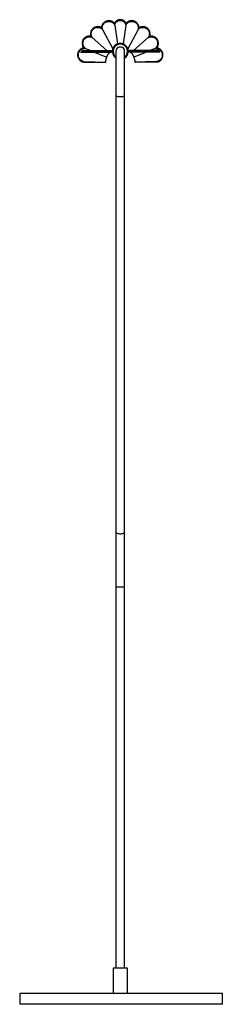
# Paper-space layout '_Derecha' of a CAD drawing. Header units: millimetres. Extents: x -139 to 141, y -615 to 744.
import ezdxf

# ---------------------------------------------------------------- set-up
doc = ezdxf.new("R2010")
doc.units = ezdxf.units.MM

psp = doc.layouts.new('_Derecha')

# ---------------------------------------------------------------- linework, layer by layer
at = {"color": 7, "linetype": 'Continuous', "lineweight": 25}
for p, q in [((-7.6, 736), (-3.8, 710.2)), ((7.6, 736), (3.8, 710.2)), ((-24.6, 730.3), (-10.2, 703.5)), ((24.6, 730.3), (10.3, 703.5)), ((-38.7, 719.2), (-18.4, 701)), ((38.7, 719.2), (18.4, 701)), ((-54.9, 699), (-11, 699)), ((-54.2, 700), (-10, 700)), ((-53.3, 701), (-11, 701)), ((-48, 703.9), (-40.9, 701)), ((-36, 699), (-18.7, 692)), ((-16.2, 699), (-15.2, 698)), ((-15.2, 698), (-14.2, 699)), ((-11.9, 701), (-10.9, 701.7)), ((54.1, 700), (10, 700)), ((10.7, 701.8), (11.9, 701)), ((53.1, 701), (11, 701)), ((54.8, 699), (11, 699)), ((14.2, 699), (15.2, 698)), ((16.2, 699), (15.2, 698)), ((36, 699), (18.7, 692)), ((48, 703.9), (40.9, 701)), ((-49.8, 685), (-21.2, 685)), ((-49.7, 686), (-20.2, 685)), ((49.7, 686), (20.2, 685)), ((49.8, 685), (21.2, 685)), ((-6, 639.6), (-6, -565)), ((6, -565), (6, 639.6)), ((-10, -565), (-10, -600)), ((10, -565), (-10, -565)), ((10, -600), (10, -565)), ((-139, -600), (-139, -615)), ((141, -600), (-139, -600)), ((141, -615), (141, -600)), ((141, -615), (-139, -615))]:
    psp.add_line(p, q, dxfattribs=at)
at = {"color": 8, "linetype": 'Continuous', "lineweight": 25}
psp.add_line((-6, -38.8), (6, -38.8), dxfattribs=at)
at = {"color": 7, "linetype": 'Continuous', "lineweight": 25, "flags": 128}
for points in [[(-51.8, 685.3), (-51.8, 685.7), (-51.7, 685.9), (-51.7, 686.2), (-51.7, 686.4)], [(-49.7, 686), (-49.7, 685.7), (-49.8, 685.5), (-49.8, 685)], [(-21.2, 685), (-20.9, 685), (-20.7, 685), (-20.2, 685)], [(20.2, 685), (20.5, 685), (20.7, 685), (21.2, 685)], [(49.8, 685), (49.8, 685.2), (49.8, 685.5), (49.7, 686)], [(51.7, 686.4), (51.7, 686.2), (51.7, 685.9), (51.8, 685.7), (51.8, 685.3)]]:
    psp.add_lwpolyline(points, dxfattribs=at)
at = {"color": 8, "linetype": 'Continuous', "lineweight": 25, "flags": 128}
for points in [[(-6, 639.6), (-5.9, 639.2), (-5.4, 638.7), (-4.6, 638.3), (-3.5, 637.9), (-2.2, 637.7), (-0.8, 637.6), (0.8, 637.6), (2.2, 637.7), (3.5, 637.9), (4.6, 638.3), (5.4, 638.7), (5.9, 639.2), (6, 639.6)], [(-6, 36.5), (-5.9, 36.1), (-5.4, 35.6), (-4.6, 35.1), (-3.5, 34.8), (-2.2, 34.5), (-0.8, 34.4), (0.8, 34.4), (2.2, 34.5), (3.5, 34.8), (4.6, 35.1), (5.4, 35.6), (5.9, 36.1), (6, 36.5)]]:
    psp.add_lwpolyline(points, dxfattribs=at)
at = {"color": 7, "linetype": 'Continuous', "lineweight": 25}
for radius, start, end in [(11, 5.2159, 174.7841), (10, 306.9803, 232.5929), (11, 185.2159, 236.5689), (6, 359.9707, 180.0225), (11, 303.6601, 354.7841)]:
    psp.add_arc((0, 700), radius, start, end, dxfattribs=at)
for points, knots in [([(-25.9, 732.6), (-26, 732.7), (-26.1, 732.8), (-26.4, 732.9), (-26.7, 733.1), (-27, 733.2), (-27.4, 733.4), (-28, 733.6), (-28.7, 733.8), (-29.4, 734), (-30.5, 734.1), (-31.7, 734.1), (-33.3, 733.9), (-34.7, 733.5), (-36.1, 732.8), (-37.4, 732), (-38.5, 730.9), (-39.5, 729.7), (-40.2, 728.4), (-40.8, 726.9), (-41, 725.7), (-41.1, 724.7), (-41.1, 723.9), (-41.1, 723.1), (-41, 722.5), (-40.9, 721.9), (-40.8, 721.4), (-40.7, 721.1), (-40.6, 720.9)], [0, 0, 0, 0, 0.012516, 0.025017, 0.037513, 0.050017, 0.06254, 0.093793, 0.125068, 0.15632, 0.187595, 0.250077, 0.312558, 0.375039, 0.437521, 0.500002, 0.562484, 0.624965, 0.687446, 0.749928, 0.812409, 0.843662, 0.874937, 0.906189, 0.937464, 0.958313, 0.979141, 1, 1, 1, 1]), ([(-8, 738.5), (-8, 738.6), (-8.2, 738.8), (-8.4, 739), (-8.6, 739.2), (-8.8, 739.5), (-9.1, 739.8), (-9.6, 740.2), (-10.2, 740.6), (-10.8, 741.1), (-11.7, 741.5), (-12.9, 742), (-14.4, 742.3), (-16, 742.4), (-17.5, 742.3), (-19, 741.9), (-20.4, 741.4), (-21.8, 740.5), (-22.9, 739.5), (-24, 738.4), (-24.6, 737.3), (-25.1, 736.4), (-25.4, 735.6), (-25.6, 734.9), (-25.7, 734.2), (-25.8, 733.6), (-25.9, 733.1), (-25.9, 732.8), (-25.9, 732.6)], [0, 0, 0, 0, 0.012516, 0.025017, 0.037513, 0.050017, 0.062541, 0.093793, 0.125068, 0.156321, 0.187596, 0.250077, 0.312558, 0.37504, 0.437521, 0.500002, 0.562483, 0.624965, 0.687446, 0.749927, 0.812408, 0.843661, 0.874936, 0.906189, 0.937464, 0.958313, 0.97914, 1, 1, 1, 1]), ([(-24.6, 730.3), (-24.7, 730.4), (-24.7, 730.6), (-24.8, 730.9), (-24.8, 731.2), (-24.8, 731.4), (-24.9, 731.7), (-24.9, 732.2), (-24.9, 732.8), (-24.8, 733.7), (-24.7, 734.5), (-24.4, 735.5), (-23.8, 736.8), (-22.8, 738.2), (-21.7, 739.4), (-20.3, 740.3), (-18.8, 741), (-17.1, 741.4), (-15.5, 741.5), (-13.8, 741.2), (-12.2, 740.7), (-11, 740), (-10.1, 739.3), (-9.5, 738.8), (-8.9, 738.2), (-8.5, 737.6), (-8.2, 737), (-7.9, 736.5), (-7.7, 736.2), (-7.6, 736)], [0, 0, 0, 0, 0.01044, 0.020862, 0.031275, 0.041689, 0.052114, 0.06256, 0.093819, 0.1251, 0.156359, 0.187639, 0.250112, 0.312585, 0.375058, 0.437531, 0.500004, 0.562476, 0.624949, 0.687422, 0.749895, 0.812368, 0.843627, 0.874908, 0.906167, 0.937448, 0.958307, 0.979131, 1, 1, 1, 1]), ([(8, 738.5), (7.9, 738.6), (7.9, 738.8), (7.8, 739), (7.6, 739.2), (7.5, 739.4), (7.3, 739.7), (7, 740.2), (6.6, 740.6), (6.2, 741.1), (5.6, 741.7), (4.8, 742.3), (3.7, 742.9), (2.5, 743.4), (1.3, 743.6), (0, 743.7), (-1.3, 743.6), (-2.5, 743.4), (-3.7, 742.9), (-4.8, 742.3), (-5.6, 741.7), (-6.2, 741.1), (-6.6, 740.6), (-7, 740.2), (-7.3, 739.7), (-7.6, 739.3), (-7.8, 738.9), (-7.9, 738.7), (-8, 738.5)], [0, 0, 0, 0, 0.012513, 0.025013, 0.03751, 0.050014, 0.062536, 0.093784, 0.12506, 0.156308, 0.187584, 0.250068, 0.312551, 0.375035, 0.437518, 0.500002, 0.562485, 0.624969, 0.687453, 0.749936, 0.81242, 0.843668, 0.874944, 0.906192, 0.937468, 0.958314, 0.979142, 1, 1, 1, 1]), ([(-7.6, 736), (-7.6, 736.1), (-7.6, 736.3), (-7.6, 736.6), (-7.5, 736.9), (-7.4, 737.1), (-7.3, 737.5), (-7.1, 738), (-6.8, 738.7), (-6.4, 739.3), (-5.9, 740), (-5.1, 740.8), (-4, 741.7), (-2.7, 742.3), (-1.4, 742.6), (0, 742.7), (1.4, 742.6), (2.7, 742.3), (4, 741.7), (5.1, 740.8), (5.9, 740), (6.4, 739.3), (6.8, 738.7), (7.1, 738), (7.3, 737.5), (7.5, 736.9), (7.6, 736.5), (7.6, 736.2), (7.6, 736)], [0, 0, 0, 0, 0.012523, 0.025024, 0.037519, 0.050024, 0.062555, 0.093811, 0.125093, 0.156349, 0.18763, 0.250105, 0.312579, 0.375054, 0.437528, 0.500003, 0.562477, 0.624952, 0.687427, 0.749901, 0.812376, 0.843632, 0.874913, 0.90617, 0.937451, 0.958307, 0.979132, 1, 1, 1, 1]), ([(7.6, 736), (7.7, 736.1), (7.8, 736.3), (7.9, 736.5), (8, 736.8), (8.2, 737), (8.3, 737.3), (8.6, 737.6), (8.9, 738.2), (9.5, 738.8), (10.1, 739.3), (11, 740), (12.2, 740.7), (13.8, 741.2), (15.5, 741.5), (17.1, 741.4), (18.8, 741), (20.3, 740.3), (21.7, 739.4), (22.8, 738.2), (23.8, 736.8), (24.4, 735.5), (24.7, 734.5), (24.8, 733.7), (24.9, 732.8), (24.9, 732.1), (24.8, 731.4), (24.8, 730.9), (24.7, 730.5), (24.6, 730.3)], [0, 0, 0, 0, 0.01044, 0.020862, 0.031275, 0.041689, 0.052114, 0.06256, 0.093819, 0.1251, 0.156359, 0.187639, 0.250112, 0.312585, 0.375058, 0.437531, 0.500004, 0.562476, 0.624949, 0.687422, 0.749895, 0.812368, 0.843627, 0.874908, 0.906167, 0.937448, 0.958307, 0.979131, 1, 1, 1, 1]), ([(25.9, 732.6), (25.9, 732.7), (25.9, 732.9), (25.9, 733.2), (25.8, 733.5), (25.8, 733.8), (25.7, 734.3), (25.6, 734.9), (25.4, 735.6), (25.1, 736.4), (24.6, 737.3), (24, 738.4), (22.9, 739.5), (21.8, 740.5), (20.4, 741.4), (19, 741.9), (17.5, 742.3), (16, 742.4), (14.4, 742.3), (12.9, 742), (11.7, 741.5), (10.8, 741.1), (10.2, 740.6), (9.6, 740.2), (9.1, 739.7), (8.6, 739.3), (8.3, 738.9), (8.1, 738.7), (8, 738.5)], [0, 0, 0, 0, 0.012516, 0.025017, 0.037513, 0.050017, 0.062541, 0.093793, 0.125068, 0.156321, 0.187596, 0.250077, 0.312558, 0.37504, 0.437521, 0.500002, 0.562483, 0.624965, 0.687446, 0.749927, 0.812408, 0.843661, 0.874936, 0.906189, 0.937464, 0.958313, 0.97914, 1, 1, 1, 1]), ([(40.6, 720.9), (40.6, 721), (40.7, 721.2), (40.8, 721.5), (40.9, 721.8), (40.9, 722.1), (41, 722.5), (41.1, 723.1), (41.1, 723.9), (41.1, 724.7), (41, 725.7), (40.8, 726.9), (40.2, 728.4), (39.5, 729.7), (38.5, 730.9), (37.4, 732), (36.1, 732.8), (34.7, 733.5), (33.3, 733.9), (31.7, 734.1), (30.5, 734.1), (29.4, 734), (28.7, 733.8), (28, 733.6), (27.3, 733.4), (26.8, 733.1), (26.3, 732.9), (26, 732.7), (25.9, 732.6)], [0, 0, 0, 0, 0.012516, 0.025017, 0.037513, 0.050017, 0.06254, 0.093793, 0.125068, 0.15632, 0.187595, 0.250077, 0.312558, 0.375039, 0.437521, 0.500002, 0.562484, 0.624965, 0.687446, 0.749928, 0.812409, 0.843662, 0.874937, 0.906189, 0.937464, 0.958313, 0.979141, 1, 1, 1, 1]), ([(-40.6, 720.9), (-40.7, 720.9), (-40.9, 721), (-41.2, 721), (-41.5, 721), (-41.8, 721.1), (-42.3, 721.1), (-42.9, 721.1), (-43.7, 721.1), (-44.4, 721), (-45.4, 720.7), (-46.6, 720.3), (-48, 719.6), (-49.2, 718.7), (-50.3, 717.6), (-51.2, 716.4), (-51.9, 715), (-52.4, 713.5), (-52.6, 712), (-52.7, 710.5), (-52.5, 709.2), (-52.2, 708.2), (-52, 707.5), (-51.7, 706.8), (-51.4, 706.2), (-51, 705.7), (-50.8, 705.2), (-50.5, 705), (-50.4, 704.8)], [0, 0, 0, 0, 0.012516, 0.025017, 0.037513, 0.050017, 0.06254, 0.093793, 0.125068, 0.15632, 0.187595, 0.250077, 0.312558, 0.375039, 0.437521, 0.500002, 0.562484, 0.624965, 0.687446, 0.749928, 0.812409, 0.843662, 0.874937, 0.906189, 0.937464, 0.958313, 0.979141, 1, 1, 1, 1]), ([(-38.7, 719.2), (-38.7, 719.3), (-38.8, 719.4), (-39, 719.7), (-39.1, 719.9), (-39.2, 720.1), (-39.3, 720.4), (-39.5, 720.8), (-39.7, 721.4), (-40, 722.2), (-40.1, 723.1), (-40.2, 724.2), (-40.1, 725.6), (-39.7, 727.2), (-39, 728.7), (-38, 730), (-36.8, 731.2), (-35.4, 732.1), (-33.8, 732.8), (-32.2, 733.1), (-30.5, 733.1), (-29.2, 732.9), (-28.1, 732.6), (-27.3, 732.3), (-26.6, 731.9), (-26, 731.5), (-25.5, 731.1), (-25, 730.7), (-24.8, 730.5), (-24.6, 730.3)], [0, 0, 0, 0, 0.01044, 0.020862, 0.031275, 0.041689, 0.052114, 0.06256, 0.093819, 0.1251, 0.156359, 0.187639, 0.250112, 0.312585, 0.375058, 0.437531, 0.500004, 0.562476, 0.624949, 0.687422, 0.749895, 0.812368, 0.843627, 0.874908, 0.906167, 0.937448, 0.958307, 0.979131, 1, 1, 1, 1]), ([(24.6, 730.3), (24.7, 730.4), (24.8, 730.5), (25, 730.7), (25.2, 730.9), (25.5, 731.1), (25.7, 731.3), (26, 731.5), (26.6, 731.9), (27.3, 732.3), (28.1, 732.6), (29.2, 732.9), (30.5, 733.1), (32.2, 733.1), (33.8, 732.8), (35.4, 732.1), (36.8, 731.2), (38, 730), (39, 728.7), (39.7, 727.2), (40.1, 725.6), (40.2, 724.2), (40.1, 723.1), (40, 722.2), (39.7, 721.4), (39.5, 720.7), (39.2, 720.1), (39, 719.7), (38.8, 719.3), (38.7, 719.2)], [0, 0, 0, 0, 0.01044, 0.020862, 0.031275, 0.041689, 0.052114, 0.06256, 0.093819, 0.1251, 0.156359, 0.187639, 0.250112, 0.312585, 0.375058, 0.437531, 0.500004, 0.562476, 0.624949, 0.687422, 0.749895, 0.812368, 0.843627, 0.874908, 0.906167, 0.937448, 0.958307, 0.979131, 1, 1, 1, 1]), ([(50.4, 704.8), (50.5, 704.9), (50.6, 705.1), (50.8, 705.3), (51, 705.6), (51.1, 705.8), (51.4, 706.2), (51.7, 706.8), (52, 707.5), (52.2, 708.2), (52.5, 709.2), (52.7, 710.5), (52.6, 712), (52.4, 713.5), (51.9, 715), (51.2, 716.4), (50.3, 717.6), (49.2, 718.7), (48, 719.6), (46.6, 720.3), (45.4, 720.7), (44.4, 721), (43.7, 721.1), (42.9, 721.1), (42.2, 721.1), (41.6, 721.1), (41.1, 721), (40.8, 720.9), (40.6, 720.9)], [0, 0, 0, 0, 0.012516, 0.025017, 0.037513, 0.050017, 0.06254, 0.093793, 0.125068, 0.15632, 0.187595, 0.250077, 0.312558, 0.375039, 0.437521, 0.500002, 0.562484, 0.624965, 0.687446, 0.749928, 0.812409, 0.843662, 0.874937, 0.906189, 0.937464, 0.958313, 0.979141, 1, 1, 1, 1]), ([(-48, 703.9), (-48.1, 704), (-48.2, 704.1), (-48.5, 704.2), (-48.7, 704.4), (-48.9, 704.6), (-49.1, 704.8), (-49.4, 705.1), (-49.8, 705.6), (-50.3, 706.3), (-50.7, 707), (-51.1, 708.1), (-51.5, 709.4), (-51.7, 711.1), (-51.5, 712.7), (-51.1, 714.3), (-50.4, 715.8), (-49.4, 717.2), (-48.1, 718.3), (-46.7, 719.2), (-45.2, 719.8), (-43.8, 720.1), (-42.7, 720.1), (-41.9, 720.1), (-41, 720), (-40.3, 719.8), (-39.7, 719.6), (-39.2, 719.4), (-38.8, 719.3), (-38.7, 719.2)], [0, 0, 0, 0, 0.01044, 0.020862, 0.031275, 0.041689, 0.052114, 0.06256, 0.093819, 0.1251, 0.156359, 0.187639, 0.250112, 0.312585, 0.375058, 0.437531, 0.500004, 0.562476, 0.624949, 0.687422, 0.749895, 0.812368, 0.843627, 0.874908, 0.906167, 0.937448, 0.958307, 0.979131, 1, 1, 1, 1]), ([(38.7, 719.2), (38.8, 719.2), (38.9, 719.3), (39.2, 719.4), (39.4, 719.5), (39.7, 719.6), (40, 719.7), (40.4, 719.8), (41, 720), (41.9, 720.1), (42.7, 720.1), (43.8, 720.1), (45.2, 719.8), (46.7, 719.2), (48.1, 718.3), (49.4, 717.2), (50.4, 715.8), (51.1, 714.3), (51.5, 712.7), (51.7, 711.1), (51.5, 709.4), (51.1, 708.1), (50.7, 707), (50.3, 706.3), (49.8, 705.6), (49.3, 705.1), (48.9, 704.6), (48.5, 704.2), (48.2, 704), (48, 703.9)], [0, 0, 0, 0, 0.01044, 0.020862, 0.031275, 0.041689, 0.052114, 0.06256, 0.093819, 0.1251, 0.156359, 0.187639, 0.250112, 0.312585, 0.375058, 0.437531, 0.500004, 0.562476, 0.624949, 0.687422, 0.749895, 0.812368, 0.843627, 0.874908, 0.906167, 0.937448, 0.958307, 0.979131, 1, 1, 1, 1]), ([(-50.4, 704.8), (-50.5, 704.8), (-50.7, 704.8), (-51, 704.7), (-51.3, 704.7), (-51.6, 704.6), (-51.9, 704.5), (-52.4, 704.4), (-53, 704.1), (-53.9, 703.7), (-54.6, 703.2), (-55.6, 702.5), (-56.7, 701.4), (-57.7, 700), (-58.5, 698.3), (-58.9, 696.5), (-59.1, 694.7), (-58.8, 692.9), (-58.3, 691.2), (-57.5, 689.6), (-56.6, 688.4), (-55.7, 687.5), (-55, 686.9), (-54.3, 686.4), (-53.6, 686), (-52.9, 685.7), (-52.4, 685.5), (-52, 685.4), (-51.8, 685.3)], [0, 0, 0, 0, 0.011141, 0.022264, 0.033377, 0.044491, 0.055617, 0.066764, 0.100125, 0.133507, 0.166869, 0.200251, 0.266926, 0.333601, 0.400276, 0.466951, 0.533625, 0.6003, 0.666975, 0.73365, 0.800325, 0.833687, 0.867069, 0.90043, 0.933812, 0.95588, 0.977916, 1, 1, 1, 1]), ([(-51.7, 686.4), (-51.8, 686.4), (-52, 686.4), (-52.2, 686.5), (-52.5, 686.7), (-52.8, 686.8), (-53, 686.9), (-53.4, 687.1), (-54, 687.5), (-54.7, 688), (-55.4, 688.6), (-56.2, 689.5), (-57, 690.7), (-57.7, 692.4), (-58, 694.1), (-58, 695.9), (-57.7, 697.6), (-57, 699.3), (-56, 700.7), (-54.7, 702), (-53.4, 702.8), (-52.4, 703.3), (-51.5, 703.6), (-50.7, 703.8), (-49.9, 703.9), (-49.2, 704), (-48.6, 703.9), (-48.2, 703.9), (-48, 703.9)], [0, 0, 0, 0, 0.010837, 0.021655, 0.032465, 0.043278, 0.054105, 0.064958, 0.098367, 0.131798, 0.165207, 0.198638, 0.265396, 0.332155, 0.398913, 0.465672, 0.532431, 0.599189, 0.665948, 0.732706, 0.799465, 0.832875, 0.866305, 0.899715, 0.933145, 0.955441, 0.977694, 1, 1, 1, 1]), ([(-6, 700), (-6, 700), (-6, 699.9), (-6, 699.2), (-6, 698.1), (-6, 696.6), (-6, 694.8), (-6, 692.7), (-6, 690.6), (-6, 688.5), (-6, 686.6), (-6, 684.9), (-6, 683.4), (-6, 681.9), (-6, 680.2), (-6, 678.4), (-6, 676.4), (-6, 673.9), (-6, 670.8), (-6, 667.3), (-6, 663.2), (-6, 658.4), (-6, 652.8), (-6, 646.4), (-6, 642), (-6, 639.6)], [0, 0, 0, 0, 0.075529, 0.14782, 0.214191, 0.273376, 0.325193, 0.370032, 0.408497, 0.441143, 0.46832, 0.490175, 0.508203, 0.52585, 0.546748, 0.56739, 0.588379, 0.615564, 0.651134, 0.687984, 0.73226, 0.784845, 0.846613, 0.918263, 1, 1, 1, 1]), ([(6, 639.6), (6, 641.9), (6, 646.3), (6, 652.6), (6, 658.1), (6, 662.9), (6, 667), (6, 670.6), (6, 673.7), (6, 676.3), (6, 678.3), (6, 680.1), (6, 681.8), (6, 683.7), (6, 685.7), (6, 687.7), (6, 689.9), (6, 692.1), (6, 694.3), (6, 696.3), (6, 698), (6, 699.2), (6, 699.9), (6, 700), (6, 700)], [0, 0, 0, 0, 0.080189, 0.150794, 0.211977, 0.264366, 0.308768, 0.346013, 0.38236, 0.410633, 0.432232, 0.451987, 0.470888, 0.493442, 0.521626, 0.547749, 0.579811, 0.618126, 0.663265, 0.715935, 0.776663, 0.845388, 0.920823, 1, 1, 1, 1]), ([(48, 703.9), (48.1, 703.9), (48.3, 703.9), (48.6, 703.9), (48.9, 704), (49.2, 703.9), (49.5, 703.9), (50, 703.9), (50.7, 703.8), (51.5, 703.6), (52.4, 703.3), (53.4, 702.8), (54.7, 702), (56, 700.7), (57, 699.3), (57.7, 697.6), (58, 695.9), (58, 694.1), (57.7, 692.4), (57, 690.7), (56.2, 689.5), (55.4, 688.6), (54.7, 688), (54, 687.5), (53.4, 687.1), (52.8, 686.8), (52.2, 686.5), (51.9, 686.4), (51.7, 686.4)], [0, 0, 0, 0, 0.011161, 0.022299, 0.033427, 0.044555, 0.055697, 0.066864, 0.100273, 0.133704, 0.167113, 0.200544, 0.267302, 0.334061, 0.400819, 0.467578, 0.534337, 0.601095, 0.667854, 0.734612, 0.801371, 0.83478, 0.868211, 0.90162, 0.935051, 0.95671, 0.978331, 1, 1, 1, 1]), ([(51.8, 685.3), (51.9, 685.4), (52.1, 685.4), (52.4, 685.5), (52.6, 685.6), (52.9, 685.7), (53.2, 685.9), (53.6, 686.1), (54.3, 686.4), (55, 686.9), (55.7, 687.5), (56.6, 688.4), (57.5, 689.6), (58.3, 691.2), (58.8, 692.9), (59.1, 694.7), (58.9, 696.5), (58.5, 698.3), (57.7, 700), (56.7, 701.4), (55.6, 702.5), (54.6, 703.2), (53.9, 703.7), (53, 704.1), (52.3, 704.4), (51.6, 704.6), (51, 704.7), (50.6, 704.8), (50.4, 704.8)], [0, 0, 0, 0, 0.011043, 0.022068, 0.033086, 0.044107, 0.05514, 0.066195, 0.099557, 0.132939, 0.1663, 0.199682, 0.266357, 0.333032, 0.399707, 0.466382, 0.533057, 0.599732, 0.666407, 0.733082, 0.799757, 0.833118, 0.8665, 0.899862, 0.933244, 0.955505, 0.97773, 1, 1, 1, 1]), ([(54.1, 700), (53.9, 700.1), (53.8, 700.3), (53.5, 700.6), (53.3, 700.8), (53.1, 701)], [0.66817663, 0.66817663, 0.66817663, 0.66817663, 0.6875, 0.6875, 0.71628043, 0.71628043, 0.71628043, 0.71628043]), ([(-49.8, 685), (-49.8, 685), (-49.9, 685), (-50.1, 685), (-50.1, 685), (-50.3, 685), (-50.4, 685.1), (-50.6, 685.1), (-50.7, 685.1), (-50.9, 685.1), (-51, 685.2), (-51.3, 685.2), (-51.6, 685.3), (-51.8, 685.3)], [0, 0, 0, 0, 0.25, 0.25, 0.375, 0.375, 0.5, 0.5, 0.625, 0.625, 0.75, 0.75, 1, 1, 1, 1]), ([(-51.7, 686.4), (-51.6, 686.3), (-51.4, 686.3), (-51.2, 686.2), (-51.1, 686.2), (-50.9, 686.1), (-50.8, 686.1), (-50.6, 686.1), (-50.5, 686.1), (-50.3, 686), (-50.2, 686), (-50, 686), (-50, 686), (-49.8, 686), (-49.7, 686), (-49.7, 686)], [0, 0, 0, 0, 0.125, 0.125, 0.25, 0.25, 0.375, 0.375, 0.5, 0.5, 0.625, 0.625, 0.75, 0.75, 1, 1, 1, 1]), ([(-20.2, 685), (-20.2, 685), (-20.2, 685), (-20.1, 685.1), (-20.1, 685.1), (-20.1, 685.2), (-20.1, 685.3), (-20.1, 685.4), (-20.1, 685.5), (-20, 685.8), (-20, 686), (-20, 686.5), (-19.9, 686.7), (-19.9, 687)], [0, 0, 0, 0, 0.125, 0.125, 0.25, 0.25, 0.375, 0.375, 0.5, 0.5, 0.75, 0.75, 1, 1, 1, 1]), ([(-19.9, 687), (-19.9, 687.2), (-19.8, 687.7), (-19.7, 688.5), (-19.5, 689.4), (-19.3, 690.3), (-19, 691.1), (-18.8, 691.7), (-18.7, 692)], [0.937467, 0.937467, 0.937467, 0.937467, 0.94279333, 0.94999801, 0.95720269, 0.96440737, 0.97161205, 0.97881673, 0.97881673, 0.97881673, 0.97881673]), ([(18.7, 692), (18.8, 691.7), (19, 691.1), (19.3, 690.3), (19.5, 689.4), (19.7, 688.5), (19.8, 687.7), (19.9, 687.2), (19.9, 687)], [0.515232, 0.515232, 0.515232, 0.515232, 0.52243668, 0.52964136, 0.53684603, 0.54405071, 0.55125539, 0.5565817, 0.5565817, 0.5565817, 0.5565817]), ([(19.9, 687), (19.9, 686.9), (19.9, 686.7), (20, 686.5), (20, 686.4), (20, 686.1), (20, 686), (20, 685.8), (20, 685.7), (20.1, 685.4), (20.1, 685.3), (20.1, 685.1), (20.2, 685), (20.2, 685)], [0, 0, 0, 0, 0.125, 0.125, 0.25, 0.25, 0.375, 0.375, 0.5, 0.5, 0.75, 0.75, 1, 1, 1, 1]), ([(49.7, 686), (49.7, 686), (49.8, 686), (50, 686), (50, 686), (50.2, 686), (50.3, 686), (50.5, 686.1), (50.6, 686.1), (50.8, 686.1), (50.9, 686.1), (51.2, 686.2), (51.4, 686.3), (51.7, 686.4)], [0, 0, 0, 0, 0.25, 0.25, 0.375, 0.375, 0.5, 0.5, 0.625, 0.625, 0.75, 0.75, 1, 1, 1, 1]), ([(51.8, 685.3), (51.7, 685.3), (51.6, 685.3), (51.3, 685.2), (51.2, 685.2), (51, 685.2), (50.9, 685.1), (50.7, 685.1), (50.6, 685.1), (50.4, 685.1), (50.3, 685), (50.1, 685), (50.1, 685), (49.9, 685), (49.8, 685), (49.8, 685)], [0, 0, 0, 0, 0.125, 0.125, 0.25, 0.25, 0.375, 0.375, 0.5, 0.5, 0.625, 0.625, 0.75, 0.75, 1, 1, 1, 1])]:
    psp.add_open_spline(points, degree=3, knots=knots, dxfattribs=at)
for points in [[(-18.7, 692), (-18.6, 692.2), (-18.4, 692.8), (-18.1, 693.6), (-17.7, 694.4), (-17.2, 695.2), (-16.8, 695.9), (-16.3, 696.7), (-15.7, 697.4), (-15.4, 697.8), (-15.2, 698)], [(15.2, 698), (15.4, 697.8), (15.7, 697.4), (16.3, 696.7), (16.8, 695.9), (17.2, 695.2), (17.7, 694.4), (18.1, 693.6), (18.4, 692.8), (18.6, 692.2), (18.7, 692)], [(54.8, 699), (54.6, 699.4), (54.3, 699.7), (54.1, 700)]]:
    psp.add_open_spline(points, degree=3, dxfattribs=at)

doc.saveas('drawing.dxf')
